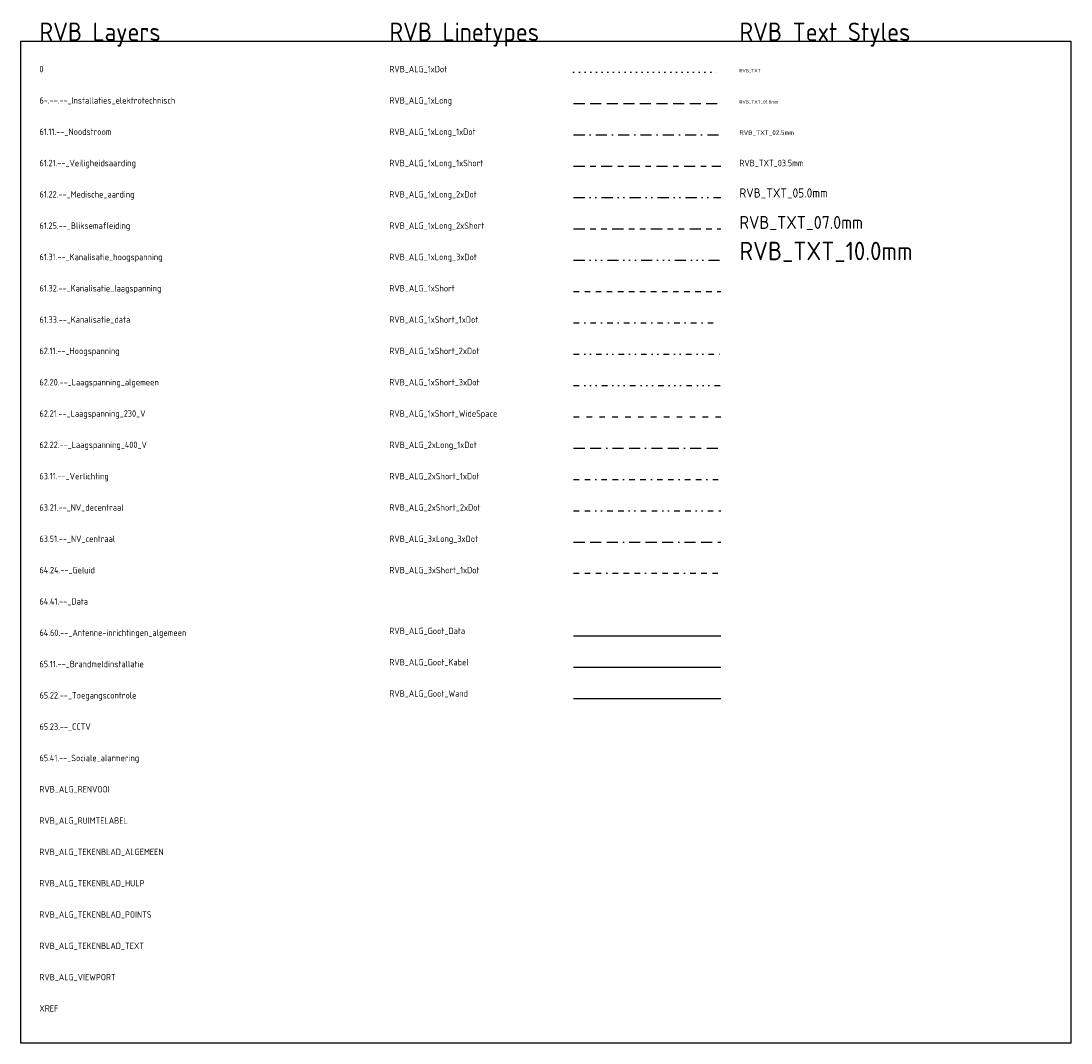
# Model space of a CAD drawing. Header units: millimetres. Extents: x 0 to 160900, y 0 to 84100.
# Tile 17 of 26: x 118000 to 118570, y 37800 to 38355. Entities that reach past the tile are written whole.
import ezdxf

# ---------------------------------------------------------------- set-up
doc = ezdxf.new("R2010")
doc.units = ezdxf.units.MM
for name, pattern in [('RVB_ALG_1xDot', [3, 0, -3]), ('RVB_ALG_1xLong', [9, 6, -3]), ('RVB_ALG_1xLong_1xDot', [12, 6, -3, 0, -3]), ('RVB_ALG_1xLong_1xShort', [15, 6, -3, 3, -3]), ('RVB_ALG_1xLong_2xDot', [15, 6, -3, 0, -3, 0, -3]), ('RVB_ALG_1xLong_2xShort', [21, 6, -3, 3, -3, 3, -3]), ('RVB_ALG_1xLong_3xDot', [18, 6, -3, 0, -3, 0, -3, 0, -3]), ('RVB_ALG_1xShort', [6, 3, -3]), ('RVB_ALG_1xShort_1xDot', [9, 3, -3, 0, -3]), ('RVB_ALG_1xShort_2xDot', [12, 3, -3, 0, -3, 0, -3]), ('RVB_ALG_1xShort_3xDot', [15, 3, -3, 0, -3, 0, -3, 0, -3]), ('RVB_ALG_1xShort_WideSpace', [7, 3, -4]), ('RVB_ALG_2xLong_1xDot', [21, 6, -3, 6, -3, 0, -3]), ('RVB_ALG_2xShort_1xDot', [15, 3, -3, 3, -3, 0, -3]), ('RVB_ALG_2xShort_2xDot', [18, 3, -3, 3, -3, 0, -3, 0, -3]), ('RVB_ALG_3xLong_1xDot', [30, 6, -3, 6, -3, 6, -3, 0, -3]), ('RVB_ALG_3xShort_1xDot', [21, 3, -3, 3, -3, 3, -3, 0, -3])]:
    doc.linetypes.add(name, pattern=pattern)
for name, color, linetype in [('6-.--.--_Installaties_elektrotechnisch', 3, 'Continuous'), ('61.11.--_Noodstroom', 3, 'Continuous'), ('61.21.--_Veiligheidsaarding', 3, 'Continuous'), ('61.22.--_Medische_aarding', 3, 'Continuous'), ('61.25.--_Bliksemafleiding', 3, 'Continuous'), ('61.31.--_Kanalisatie_hoogspanning', 3, 'Continuous'), ('61.32.--_Kanalisatie_laagspanning', 3, 'Continuous'), ('61.33.--_Kanalisatie_data', 3, 'Continuous'), ('62.11.--_Hoogspanning', 3, 'Continuous'), ('62.20.--_Laagspanning_algemeen', 3, 'Continuous'), ('62.21.--_Laagspanning_230_V', 3, 'Continuous'), ('62.22.--_Laagspanning_400_V', 3, 'Continuous'), ('63.11.--_Verlichting', 3, 'Continuous'), ('63.21.--_NV_decentraal', 3, 'Continuous'), ('63.51.--_NV_centraal', 3, 'Continuous'), ('64.24.--_Geluid', 3, 'Continuous'), ('64.41.--_Data', 3, 'Continuous'), ('64.60.--_Antenne-inrichtingen_algemeen', 3, 'Continuous'), ('65.11.--_Brandmeldinstallatie', 3, 'Continuous'), ('65.22.--_Toegangscontrole', 3, 'Continuous'), ('65.23.--_CCTV', 3, 'Continuous'), ('65.41.--_Sociale_alarmering', 3, 'Continuous'), ('RVB_ALG_RENVOOI', 2, 'Continuous'), ('RVB_ALG_RUIMTELABEL', 2, 'Continuous'), ('RVB_ALG_TEKENBLAD_ALGEMEEN', 2, 'Continuous'), ('RVB_ALG_TEKENBLAD_TEXT', 1, 'Continuous'), ('XREF', 254, 'Continuous')]:
    doc.layers.add(name, color=color, linetype=linetype)
for name, color, linetype, plot, transparency in [('RVB_ALG_TEKENBLAD_HULP', 200, 'Continuous', False, 0.5), ('RVB_ALG_TEKENBLAD_POINTS', 200, 'Continuous', False, 0.5), ('RVB_ALG_VIEWPORT', 200, 'Continuous', False, 0.5)]:
    doc.layers.add(name, color=color, linetype=linetype, plot=plot, transparency=transparency)
doc.styles.add('RVB_TXT', font='isocp.shx')
doc.styles.add('RVB_TXT_01.8mm', font='isocp.shx', dxfattribs={"height": 1.8})
doc.styles.add('RVB_TXT_02.5mm', font='isocp.shx', dxfattribs={"height": 2.5})
doc.styles.add('RVB_TXT_03.5mm', font='isocp.shx', dxfattribs={"height": 3.5})
doc.styles.add('RVB_TXT_05.0mm', font='isocp.shx', dxfattribs={"height": 5})
doc.styles.add('RVB_TXT_07.0mm', font='isocp.shx', dxfattribs={"height": 7})
doc.styles.add('RVB_TXT_10.0mm', font='isocp.shx', dxfattribs={"height": 10})
doc.linetypes.add('RVB_ET_Goot_Data', pattern='A,6,-3,["DG",RVB_TXT,S=1,R=0,X=-1,Y=-0.5],-2', length=11)
doc.linetypes.add('RVB_ET_Goot_Kabel', pattern='A,6,-3,["KG",RVB_TXT,S=1,R=0,X=-1,Y=-0.5],-2', length=11)
doc.linetypes.add('RVB_ET_Goot_Wand', pattern='A,6,-3,["WG",RVB_TXT,S=1,R=0,X=-1,Y=-0.5],-2', length=11)

# ---------------------------------------------------------------- blocks, each defined once
blk = doc.blocks.new('*U85')
at = {"layer": 'RVB_ALG_TEKENBLAD_ALGEMEEN', "transparency": 16777216}
blk.add_lwpolyline([(0, 544), (570, 544), (570, 0), (0, 0)], close=True, dxfattribs=at)
at = {"layer": 'RVB_ALG_TEKENBLAD_ALGEMEEN', "color": 3, "linetype": 'RVB_ALG_1xDot', "transparency": 16777216}
blk.add_lwpolyline([(300, 527), (380, 527)], dxfattribs=at)
at = {"layer": 'RVB_ALG_TEKENBLAD_ALGEMEEN', "color": 3, "linetype": 'RVB_ALG_1xLong', "transparency": 16777216}
blk.add_lwpolyline([(300, 510), (380, 510)], dxfattribs=at)
at = {"layer": 'RVB_ALG_TEKENBLAD_ALGEMEEN', "color": 3, "linetype": 'RVB_ALG_1xLong_1xDot', "transparency": 16777216}
blk.add_lwpolyline([(300, 493), (380, 493)], dxfattribs=at)
at = {"layer": 'RVB_ALG_TEKENBLAD_ALGEMEEN', "color": 3, "linetype": 'RVB_ALG_1xLong_1xShort', "transparency": 16777216}
blk.add_lwpolyline([(300, 476), (380, 476)], dxfattribs=at)
at = {"layer": 'RVB_ALG_TEKENBLAD_ALGEMEEN', "color": 3, "linetype": 'RVB_ALG_1xLong_2xDot', "transparency": 16777216}
blk.add_lwpolyline([(300, 459), (380, 459)], dxfattribs=at)
at = {"layer": 'RVB_ALG_TEKENBLAD_ALGEMEEN', "color": 3, "linetype": 'RVB_ALG_1xLong_2xShort', "transparency": 16777216}
blk.add_lwpolyline([(300, 442), (380, 442)], dxfattribs=at)
at = {"layer": 'RVB_ALG_TEKENBLAD_ALGEMEEN', "color": 3, "linetype": 'RVB_ALG_1xLong_3xDot', "transparency": 16777216}
blk.add_lwpolyline([(300, 425), (380, 425)], dxfattribs=at)
at = {"layer": 'RVB_ALG_TEKENBLAD_ALGEMEEN', "color": 3, "linetype": 'RVB_ALG_1xShort', "transparency": 16777216}
blk.add_lwpolyline([(300, 408), (380, 408)], dxfattribs=at)
at = {"layer": 'RVB_ALG_TEKENBLAD_ALGEMEEN', "color": 3, "linetype": 'RVB_ALG_1xShort_1xDot', "transparency": 16777216}
blk.add_lwpolyline([(300, 391), (380, 391)], dxfattribs=at)
at = {"layer": 'RVB_ALG_TEKENBLAD_ALGEMEEN', "color": 3, "linetype": 'RVB_ALG_1xShort_2xDot', "transparency": 16777216}
blk.add_lwpolyline([(300, 374), (380, 374)], dxfattribs=at)
at = {"layer": 'RVB_ALG_TEKENBLAD_ALGEMEEN', "color": 3, "linetype": 'RVB_ALG_1xShort_3xDot', "transparency": 16777216}
blk.add_lwpolyline([(300, 357), (380, 357)], dxfattribs=at)
at = {"layer": 'RVB_ALG_TEKENBLAD_ALGEMEEN', "color": 3, "linetype": 'RVB_ALG_1xShort_WideSpace', "transparency": 16777216}
blk.add_lwpolyline([(300, 340), (380, 340)], dxfattribs=at)
at = {"layer": 'RVB_ALG_TEKENBLAD_ALGEMEEN', "color": 3, "linetype": 'RVB_ALG_2xLong_1xDot', "transparency": 16777216}
blk.add_lwpolyline([(300, 323), (380, 323)], dxfattribs=at)
at = {"layer": 'RVB_ALG_TEKENBLAD_ALGEMEEN', "color": 3, "linetype": 'RVB_ALG_2xShort_1xDot', "transparency": 16777216}
blk.add_lwpolyline([(300, 306), (380, 306)], dxfattribs=at)
at = {"layer": 'RVB_ALG_TEKENBLAD_ALGEMEEN', "color": 3, "linetype": 'RVB_ALG_2xShort_2xDot', "transparency": 16777216}
blk.add_lwpolyline([(300, 289), (380, 289)], dxfattribs=at)
at = {"layer": 'RVB_ALG_TEKENBLAD_ALGEMEEN', "color": 3, "linetype": 'RVB_ALG_3xLong_1xDot', "transparency": 16777216}
blk.add_lwpolyline([(300, 272), (380, 272)], dxfattribs=at)
at = {"layer": 'RVB_ALG_TEKENBLAD_ALGEMEEN', "color": 3, "linetype": 'RVB_ALG_3xShort_1xDot', "transparency": 16777216}
blk.add_lwpolyline([(300, 255), (380, 255)], dxfattribs=at)
at = {"layer": 'RVB_ALG_TEKENBLAD_ALGEMEEN', "color": 3, "linetype": 'RVB_ET_Goot_Data', "transparency": 16777216}
blk.add_lwpolyline([(300, 221), (380, 221)], dxfattribs=at)
at = {"layer": 'RVB_ALG_TEKENBLAD_ALGEMEEN', "color": 3, "linetype": 'RVB_ET_Goot_Kabel', "transparency": 16777216}
blk.add_lwpolyline([(300, 204), (380, 204)], dxfattribs=at)
at = {"layer": 'RVB_ALG_TEKENBLAD_ALGEMEEN', "color": 3, "linetype": 'RVB_ET_Goot_Wand', "transparency": 16777216}
blk.add_lwpolyline([(300, 187), (380, 187)], dxfattribs=at)
at = {"transparency": 16777216, "style": 'RVB_TXT'}
blk.add_text('0', height=3.5, dxfattribs=at).set_placement((10, 527))
at = {"layer": '6-.--.--_Installaties_elektrotechnisch', "transparency": 16777216, "style": 'RVB_TXT'}
blk.add_text('6-.--.--_Installaties_elektrotechnisch', height=3.5, dxfattribs=at).set_placement((10, 510))
at = {"layer": '61.11.--_Noodstroom', "transparency": 16777216, "style": 'RVB_TXT'}
blk.add_text('61.11.--_Noodstroom', height=3.5, dxfattribs=at).set_placement((10, 493))
at = {"layer": '61.21.--_Veiligheidsaarding', "transparency": 16777216, "style": 'RVB_TXT'}
blk.add_text('61.21.--_Veiligheidsaarding', height=3.5, dxfattribs=at).set_placement((10, 476))
at = {"layer": '61.22.--_Medische_aarding', "transparency": 16777216, "style": 'RVB_TXT'}
blk.add_text('61.22.--_Medische_aarding', height=3.5, dxfattribs=at).set_placement((10, 459))
at = {"layer": '61.25.--_Bliksemafleiding', "transparency": 16777216, "style": 'RVB_TXT'}
blk.add_text('61.25.--_Bliksemafleiding', height=3.5, dxfattribs=at).set_placement((10, 442))
at = {"layer": '61.31.--_Kanalisatie_hoogspanning', "transparency": 16777216, "style": 'RVB_TXT'}
blk.add_text('61.31.--_Kanalisatie_hoogspanning', height=3.5, dxfattribs=at).set_placement((10, 425))
at = {"layer": '61.32.--_Kanalisatie_laagspanning', "transparency": 16777216, "style": 'RVB_TXT'}
blk.add_text('61.32.--_Kanalisatie_laagspanning', height=3.5, dxfattribs=at).set_placement((10, 408))
at = {"layer": '61.33.--_Kanalisatie_data', "transparency": 16777216, "style": 'RVB_TXT'}
blk.add_text('61.33.--_Kanalisatie_data', height=3.5, dxfattribs=at).set_placement((10, 391))
at = {"layer": '62.11.--_Hoogspanning', "transparency": 16777216, "style": 'RVB_TXT'}
blk.add_text('62.11.--_Hoogspanning', height=3.5, dxfattribs=at).set_placement((10, 374))
at = {"layer": '62.20.--_Laagspanning_algemeen', "transparency": 16777216, "style": 'RVB_TXT'}
blk.add_text('62.20.--_Laagspanning_algemeen', height=3.5, dxfattribs=at).set_placement((10, 357))
at = {"layer": '62.21.--_Laagspanning_230_V', "transparency": 16777216, "style": 'RVB_TXT'}
blk.add_text('62.21.--_Laagspanning_230_V', height=3.5, dxfattribs=at).set_placement((10, 340))
at = {"layer": '62.22.--_Laagspanning_400_V', "transparency": 16777216, "style": 'RVB_TXT'}
blk.add_text('62.22.--_Laagspanning_400_V', height=3.5, dxfattribs=at).set_placement((10, 323))
at = {"layer": '63.11.--_Verlichting', "transparency": 16777216, "style": 'RVB_TXT'}
blk.add_text('63.11.--_Verlichting', height=3.5, dxfattribs=at).set_placement((10, 306))
at = {"layer": '63.21.--_NV_decentraal', "transparency": 16777216, "style": 'RVB_TXT'}
blk.add_text('63.21.--_NV_decentraal', height=3.5, dxfattribs=at).set_placement((10, 289))
at = {"layer": '63.51.--_NV_centraal', "transparency": 16777216, "style": 'RVB_TXT'}
blk.add_text('63.51.--_NV_centraal', height=3.5, dxfattribs=at).set_placement((10, 272))
at = {"layer": '64.24.--_Geluid', "transparency": 16777216, "style": 'RVB_TXT'}
blk.add_text('64.24.--_Geluid', height=3.5, dxfattribs=at).set_placement((10, 255))
at = {"layer": '64.41.--_Data', "transparency": 16777216, "style": 'RVB_TXT'}
blk.add_text('64.41.--_Data', height=3.5, dxfattribs=at).set_placement((10, 238))
at = {"layer": '64.60.--_Antenne-inrichtingen_algemeen', "transparency": 16777216, "style": 'RVB_TXT'}
blk.add_text('64.60.--_Antenne-inrichtingen_algemeen', height=3.5, dxfattribs=at).set_placement((10, 221))
at = {"layer": '65.11.--_Brandmeldinstallatie', "transparency": 16777216, "style": 'RVB_TXT'}
blk.add_text('65.11.--_Brandmeldinstallatie', height=3.5, dxfattribs=at).set_placement((10, 204))
at = {"layer": '65.22.--_Toegangscontrole', "transparency": 16777216, "style": 'RVB_TXT'}
blk.add_text('65.22.--_Toegangscontrole', height=3.5, dxfattribs=at).set_placement((10, 187))
at = {"layer": '65.23.--_CCTV', "transparency": 16777216, "style": 'RVB_TXT'}
blk.add_text('65.23.--_CCTV', height=3.5, dxfattribs=at).set_placement((10, 170))
at = {"layer": '65.41.--_Sociale_alarmering', "transparency": 16777216, "style": 'RVB_TXT'}
blk.add_text('65.41.--_Sociale_alarmering', height=3.5, dxfattribs=at).set_placement((10, 153))
at = {"layer": 'RVB_ALG_RENVOOI', "transparency": 16777216, "style": 'RVB_TXT'}
blk.add_text('RVB_ALG_RENVOOI', height=3.5, dxfattribs=at).set_placement((10, 136))
at = {"layer": 'RVB_ALG_RUIMTELABEL', "transparency": 16777216, "style": 'RVB_TXT'}
blk.add_text('RVB_ALG_RUIMTELABEL', height=3.5, dxfattribs=at).set_placement((10, 119))
at = {"layer": 'RVB_ALG_TEKENBLAD_ALGEMEEN', "transparency": 16777216, "style": 'RVB_TXT'}
blk.add_text('RVB_ALG_TEKENBLAD_ALGEMEEN', height=3.5, dxfattribs=at).set_placement((10, 102))
at = {"layer": 'RVB_ALG_TEKENBLAD_HULP', "transparency": 16777216, "style": 'RVB_TXT'}
blk.add_text('RVB_ALG_TEKENBLAD_HULP', height=3.5, dxfattribs=at).set_placement((10, 85))
at = {"layer": 'RVB_ALG_TEKENBLAD_POINTS', "transparency": 16777216, "style": 'RVB_TXT'}
blk.add_text('RVB_ALG_TEKENBLAD_POINTS', height=3.5, dxfattribs=at).set_placement((10, 68))
at = {"layer": 'RVB_ALG_TEKENBLAD_TEXT', "color": 6, "transparency": 16777216}
for s, style, p in [('RVB Layers', 'RVB_TXT', (10, 544)), ('RVB Linetypes', 'RVB_TXT', (200, 544)), ('RVB Text Styles', 'RVB_TXT', (390, 544)), ('RVB_TXT_10.0mm', 'RVB_TXT_10.0mm', (390, 425))]:
    blk.add_text(s, height=10, dxfattribs=dict(at, style=style)).set_placement(p)
at = {"layer": 'RVB_ALG_TEKENBLAD_TEXT', "color": 3, "transparency": 16777216}
for s, style, p in [('RVB_ALG_1xDot', 'RVB_TXT', (200, 527)), ('RVB_ALG_1xLong', 'RVB_TXT', (200, 510)), ('RVB_ALG_1xLong_1xDot', 'RVB_TXT', (200, 493)), ('RVB_ALG_1xLong_1xShort', 'RVB_TXT', (200, 476)), ('RVB_TXT_03.5mm', 'RVB_TXT_03.5mm', (390, 476)), ('RVB_ALG_1xLong_2xDot', 'RVB_TXT', (200, 459)), ('RVB_ALG_1xLong_2xShort', 'RVB_TXT', (200, 442)), ('RVB_ALG_1xLong_3xDot', 'RVB_TXT', (200, 425)), ('RVB_ALG_1xShort', 'RVB_TXT', (200, 408)), ('RVB_ALG_1xShort_1xDot', 'RVB_TXT', (200, 391)), ('RVB_ALG_1xShort_2xDot', 'RVB_TXT', (200, 374)), ('RVB_ALG_1xShort_3xDot', 'RVB_TXT', (200, 357)), ('RVB_ALG_1xShort_WideSpace', 'RVB_TXT', (200, 340)), ('RVB_ALG_2xLong_1xDot', 'RVB_TXT', (200, 323)), ('RVB_ALG_2xShort_1xDot', 'RVB_TXT', (200, 306)), ('RVB_ALG_2xShort_2xDot', 'RVB_TXT', (200, 289)), ('RVB_ALG_3xLong_3xDot', 'RVB_TXT', (200, 272)), ('RVB_ALG_3xShort_1xDot', 'RVB_TXT', (200, 255)), ('RVB_ALG_Goot_Data', 'RVB_TXT', (200, 222)), ('RVB_ALG_Goot_Kabel', 'RVB_TXT', (200, 205)), ('RVB_ALG_Goot_Wand', 'RVB_TXT', (200, 188))]:
    blk.add_text(s, height=3.5, dxfattribs=dict(at, style=style)).set_placement(p)
at = {"layer": 'RVB_ALG_TEKENBLAD_TEXT', "transparency": 16777216}
for s, height, style, p in [('RVB_TXT', 1.8, 'RVB_TXT', (390, 527)), ('RVB_TXT_01.8mm', 1.8, 'RVB_TXT_01.8mm', (390, 510)), ('RVB_ALG_TEKENBLAD_TEXT', 3.5, 'RVB_TXT', (10, 51))]:
    blk.add_text(s, height=height, dxfattribs=dict(at, style=style)).set_placement(p)
at = {"layer": 'RVB_ALG_TEKENBLAD_TEXT', "color": 2, "transparency": 16777216, "style": 'RVB_TXT_02.5mm'}
blk.add_text('RVB_TXT_02.5mm', height=2.5, dxfattribs=at).set_placement((390, 493))
at = {"layer": 'RVB_ALG_TEKENBLAD_TEXT', "color": 4, "transparency": 16777216, "style": 'RVB_TXT_05.0mm'}
blk.add_text('RVB_TXT_05.0mm', height=5, dxfattribs=at).set_placement((390, 459))
at = {"layer": 'RVB_ALG_TEKENBLAD_TEXT', "color": 5, "transparency": 16777216, "style": 'RVB_TXT_07.0mm'}
blk.add_text('RVB_TXT_07.0mm', height=7, dxfattribs=at).set_placement((390, 442))
at = {"layer": 'RVB_ALG_VIEWPORT', "transparency": 16777216, "style": 'RVB_TXT'}
blk.add_text('RVB_ALG_VIEWPORT', height=3.5, dxfattribs=at).set_placement((10, 34))
at = {"layer": 'XREF', "transparency": 16777216, "style": 'RVB_TXT'}
blk.add_text('XREF', height=3.5, dxfattribs=at).set_placement((10, 17))

msp = doc.modelspace()

# ---------------------------------------------------------------- block references
at = {"layer": 'RVB_ALG_TEKENBLAD_HULP', "transparency": 16777216}
msp.add_blockref('*U85', (118000, 37800), dxfattribs=at)

doc.saveas('drawing.dxf')
